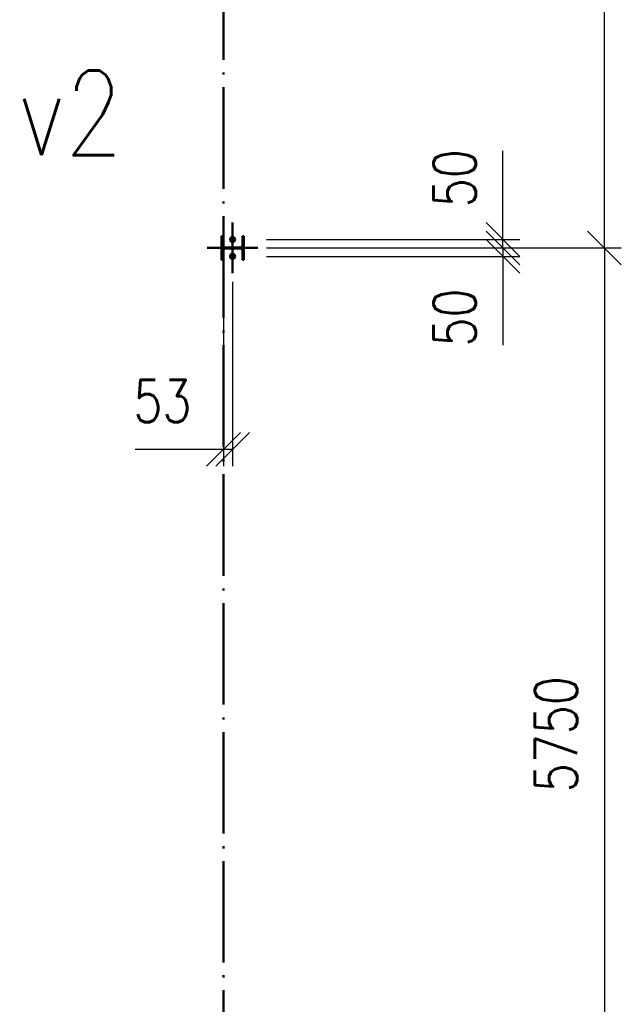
# Paper-space layout 'Layout1' of a CAD drawing. Extents: x -2 to 1033, y -36 to 596.
# Tile 58 of 60: x 626 to 662, y 405 to 463. Entities that reach past the tile are written whole.
import ezdxf

# ---------------------------------------------------------------- set-up
doc = ezdxf.new("R2010")
doc.units = 0
doc.linetypes.add('ACAD_ISO02W100', pattern=[15, 12, -3])
doc.linetypes.add('ACAD_ISO04W100', pattern=[30.5, 24, -3, 0.5, -3])
doc.layers.get('0').update_dxf_attribs({"linetype": 'CONTINUOUS'})
doc.layers.get('DEFPOINTS').update_dxf_attribs({"color": 132, "linetype": 'CONTINUOUS'})
for name, color, linetype, lineweight in [('SS_2.ET-HALA_TaO-VESTAVBA_A1÷B2-VAZBA', 200, 'CONTINUOUS', 50), ('SS_KOTY', 3, 'CONTINUOUS', 25), ('SS_POPIS', 140, 'CONTINUOUS', 25), ('SS_SRAFY', 8, 'CONTINUOUS', 18)]:
    doc.layers.add(name, color=color, linetype=linetype, lineweight=lineweight)
doc.styles.add('ROMANS', font='romans.shx', dxfattribs={"width": 0.8})
doc.styles.add('romans.shx', font='romans.shx', dxfattribs={"height": 5})
doc.dimstyles.new('A-1_(2.5)_100AS', dxfattribs={"dimtxt": 2.5, "dimasz": 2, "dimexe": 1, "dimexo": 2, "dimgap": 0, "dimtad": 0, "dimdec": 1, "dimlfac": 100, "dimrnd": 1, "dimtxsty": 'ROMANS', "dimblk1": 'OBLIQUE', "dimblk2": 'OBLIQUE', "dimsah": 1, "dimcen": 2, "dimclrd": 256, "dimclre": 256, "dimclrt": 256, "dimadec": 1, "dimazin": 2, "dimtfac": 0.714286, "dimtdec": 1, "dimtmove": 0, "dimatfit": 3, "dimldrblk": 'OPEN', "dimfxl": 1, "dimtvp": 1.142857, "dimtfill": 1, "dimtolj": 1, "dimlwd": -1, "dimlwe": -1, "dimarcsym": 0})

# ---------------------------------------------------------------- blocks, each defined once
blk = doc.blocks.new('0KRIZ')
at = {"color": 0, "linetype": 'ByBlock', "ltscale": 0.5}
for p, q in [((0, -0.5), (0, 0.5)), ((-0.5, 0), (0.5, 0))]:
    blk.add_line(p, q, dxfattribs=at)
blk = doc.blocks.new('_Oblique')
at = {"color": 0, "linetype": 'ByBlock', "lineweight": -2}
blk.add_line((-0.5, -0.5), (0.5, 0.5), dxfattribs=at)
blk = doc.blocks.new('*D26')
at = {"layer": 'DEFPOINTS', "color": 0, "transparency": 16777216}
for p in [(638.556, 449.915), (638.021, 449.315, 10), (638.021, 438.006)]:
    blk.add_point(p, dxfattribs=at)
at = {"layer": 'SS_KOTY', "transparency": 16777216}
for p, q in [((638.556, 447.915), (638.556, 437.006)), ((638.021, 447.315), (638.021, 437.006)), ((638.021, 438.006), (632.783, 438.006)), ((638.556, 438.006), (638.021, 438.006))]:
    blk.add_line(p, q, dxfattribs=at)
at = {"layer": 'SS_KOTY', "transparency": 16777216, "xscale": 2, "yscale": 2, "zscale": 2, "rotation": 180}
blk.add_blockref('_Oblique', (638.021, 438.006), dxfattribs=at)
at = {"layer": 'SS_KOTY', "transparency": 16777216, "xscale": 2, "yscale": 2, "zscale": 2}
blk.add_blockref('_Oblique', (638.556, 438.006), dxfattribs=at)
at = {"layer": 'SS_KOTY', "transparency": 16777216, "insert": (634.402, 440.863), "char_height": 2.5, "attachment_point": 5, "style": 'ROMANS', "bg_fill": 3, "box_fill_scale": 1.1, "bg_fill_color": 256, "bg_fill_true_color": 13158600, "bg_fill_transparency": 0}
blk.add_mtext('\\A1;53', dxfattribs=at)
blk = doc.blocks.new('_OPEN')
at = {"color": 0, "linetype": 'ByBlock'}
for p, q in [((-1, 0.167), (0, 0)), ((0, 0), (-1, -0.167)), ((0, 0), (-1, 0))]:
    blk.add_line(p, q, dxfattribs=at)
blk = doc.blocks.new('*D27')
at = {"layer": 'DEFPOINTS', "color": 0, "transparency": 16777216}
for p in [(638.556, 450.415), (654.551, 450.415), (638.556, 449.915)]:
    blk.add_point(p, dxfattribs=at)
at = {"layer": 'SS_KOTY', "transparency": 16777216}
for p, q in [((654.551, 450.415), (654.551, 455.653)), ((640.556, 450.415), (655.551, 450.415)), ((654.551, 449.915), (654.551, 450.415)), ((640.556, 449.915), (655.551, 449.915))]:
    blk.add_line(p, q, dxfattribs=at)
at = {"layer": 'SS_KOTY', "transparency": 16777216, "xscale": 2, "yscale": 2, "zscale": 2}
for p, rotation in [((654.551, 450.415), 90), ((654.551, 449.915), 270)]:
    blk.add_blockref('_Oblique', p, dxfattribs=dict(at, rotation=rotation))
at = {"layer": 'SS_KOTY', "transparency": 16777216, "insert": (651.694, 454.034), "char_height": 2.5, "attachment_point": 5, "rotation": 90, "style": 'ROMANS', "bg_fill": 3, "box_fill_scale": 1.1, "bg_fill_color": 256, "bg_fill_true_color": 13158600, "bg_fill_transparency": 0}
blk.add_mtext('\\A1;50', dxfattribs=at)
blk = doc.blocks.new('*D28')
at = {"layer": 'DEFPOINTS', "color": 0, "transparency": 16777216}
for p in [(638.556, 449.915), (638.556, 449.415), (654.551, 449.415)]:
    blk.add_point(p, dxfattribs=at)
at = {"layer": 'SS_KOTY', "transparency": 16777216}
for p, q in [((640.556, 449.915), (655.551, 449.915)), ((640.556, 449.415), (655.551, 449.415)), ((654.551, 449.915), (654.551, 449.415)), ((654.551, 449.415), (654.551, 444.177))]:
    blk.add_line(p, q, dxfattribs=at)
at = {"layer": 'SS_KOTY', "transparency": 16777216, "xscale": 2, "yscale": 2, "zscale": 2}
for p, rotation in [((654.551, 449.915), 90), ((654.551, 449.415), 270)]:
    blk.add_blockref('_Oblique', p, dxfattribs=dict(at, rotation=rotation))
at = {"layer": 'SS_KOTY', "transparency": 16777216, "insert": (651.694, 445.796), "char_height": 2.5, "attachment_point": 5, "rotation": 90, "style": 'ROMANS', "bg_fill": 3, "box_fill_scale": 1.1, "bg_fill_color": 256, "bg_fill_true_color": 13158600, "bg_fill_transparency": 0}
blk.add_mtext('\\A1;50', dxfattribs=at)
blk = doc.blocks.new('*D45')
at = {"layer": 'DEFPOINTS', "color": 0, "transparency": 16777216}
for p in [(638.556, 449.915), (638.021, 392.415), (660.551, 392.415)]:
    blk.add_point(p, dxfattribs=at)
at = {"layer": 'SS_KOTY', "transparency": 16777216}
for p, q in [((640.556, 449.915), (661.551, 449.915)), ((660.551, 449.915), (660.551, 392.415)), ((640.021, 392.415), (661.551, 392.415))]:
    blk.add_line(p, q, dxfattribs=at)
at = {"layer": 'SS_KOTY', "transparency": 16777216, "xscale": 2, "yscale": 2, "zscale": 2}
for p, rotation in [((660.551, 449.915), 90), ((660.551, 392.415), 270)]:
    blk.add_blockref('_Oblique', p, dxfattribs=dict(at, rotation=rotation))
at = {"layer": 'SS_KOTY', "transparency": 16777216, "insert": (657.694, 421.165), "char_height": 2.5, "attachment_point": 5, "rotation": 90, "style": 'ROMANS', "bg_fill": 3, "box_fill_scale": 1.1, "bg_fill_color": 256, "bg_fill_true_color": 13158600, "bg_fill_transparency": 0}
blk.add_mtext('\\A1;5750', dxfattribs=at)
blk = doc.blocks.new('*D47')
at = {"layer": 'DEFPOINTS', "color": 0, "transparency": 16777216}
for p in [(638.821, 487.815), (660.551, 487.815), (638.556, 449.915)]:
    blk.add_point(p, dxfattribs=at)
at = {"layer": 'SS_KOTY', "transparency": 16777216}
for p, q in [((640.821, 487.815), (661.551, 487.815)), ((660.551, 449.915), (660.551, 487.815)), ((640.556, 449.915), (661.551, 449.915))]:
    blk.add_line(p, q, dxfattribs=at)
at = {"layer": 'SS_KOTY', "transparency": 16777216, "xscale": 2, "yscale": 2, "zscale": 2}
for p, rotation in [((660.551, 487.815), 90), ((660.551, 449.915), 270)]:
    blk.add_blockref('_Oblique', p, dxfattribs=dict(at, rotation=rotation))
at = {"layer": 'SS_KOTY', "transparency": 16777216, "insert": (657.694, 468.865), "char_height": 2.5, "attachment_point": 5, "rotation": 90, "style": 'ROMANS', "bg_fill": 3, "box_fill_scale": 1.1, "bg_fill_color": 256, "bg_fill_true_color": 13158600, "bg_fill_transparency": 0}
blk.add_mtext('\\A1;3790', dxfattribs=at)

psp = doc.layouts.get("Layout1")

# ---------------------------------------------------------------- linework, layer by layer
at = {"layer": 'SS_2.ET-HALA_TaO-VESTAVBA_A1÷B2-VAZBA', "color": 7, "linetype": 'ACAD_ISO04W100', "ltscale": 0.25}
psp.add_line((638.0208, 392.4148, 10), (638.0208, 506.2148, 10), dxfattribs=at)

# ---------------------------------------------------------------- block references
at = {"layer": 'SS_2.ET-HALA_TaO-VESTAVBA_A1÷B2-VAZBA', "color": 7, "linetype": 'ACAD_ISO04W100', "ltscale": 0.25, "xscale": 3, "yscale": 3, "zscale": 3}
psp.add_blockref('0KRIZ', (638.5558, 449.9148), dxfattribs=at)

# ---------------------------------------------------------------- texts
at = {"layer": 'SS_POPIS', "color": 4, "style": 'romans.shx', "width": 0.8}
psp.add_text('v2', height=5, dxfattribs=at).set_placement((625.889, 455.3959))

# ---------------------------------------------------------------- next in the draw order: dimensions: what is measured, and where the dimension line sits
at = {"layer": 'SS_KOTY'}
dim = psp.add_linear_dim(base=(638.0208, 438.0062), p1=(638.5558, 449.9148), p2=(638.0208, 449.3148, 10), dimstyle='A-1_(2.5)_100AS', dxfattribs=at)
dim.commit()
dim.dimension.update_dxf_attribs({"geometry": '*D26', "text_midpoint": (634.4018, 440.8633)})

# ---------------------------------------------------------------- next in the draw order: dimensions: what is measured, and where the dimension line sits
dim = psp.add_linear_dim(base=(654.5511, 450.4148), p1=(638.5558, 449.9148), p2=(638.5558, 450.4148), angle=90, dimstyle='A-1_(2.5)_100AS', dxfattribs=at)
dim.commit()
dim.dimension.update_dxf_attribs({"geometry": '*D27', "text_midpoint": (651.6939, 454.0338)})

# ---------------------------------------------------------------- next in the draw order: dimensions: what is measured, and where the dimension line sits
dim = psp.add_linear_dim(base=(654.5511, 449.4148), p1=(638.5558, 449.9148), p2=(638.5558, 449.4148), angle=90, dimstyle='A-1_(2.5)_100AS', dxfattribs=at)
dim.commit()
dim.dimension.update_dxf_attribs({"geometry": '*D28', "text_midpoint": (651.6939, 445.7957)})

# ---------------------------------------------------------------- next in the draw order: dimensions: what is measured, and where the dimension line sits
dim = psp.add_linear_dim(base=(660.5511, 392.4148), p1=(638.5558, 449.9148), p2=(638.0208, 392.4148), angle=90, dimstyle='A-1_(2.5)_100AS', dxfattribs=at)
dim.commit()
dim.dimension.update_dxf_attribs({"geometry": '*D45', "text_midpoint": (657.6939, 421.1648)})

# ---------------------------------------------------------------- next in the draw order: linework, layer by layer
at = {"layer": 'SS_2.ET-HALA_TaO-VESTAVBA_A1÷B2-VAZBA', "color": 7, "linetype": 'Continuous', "ltscale": 0.25}
for p, q in [((637.9758, 450.6148), (637.8908, 450.6148)), ((637.8908, 450.6148), (637.8908, 449.2148)), ((637.9758, 450.0623), (637.9758, 450.6148)), ((637.9758, 449.2148), (637.9758, 449.7673)), ((637.8908, 449.2148), (637.9758, 449.2148))]:
    psp.add_line(p, q, dxfattribs=at)
at = {"layer": 'SS_2.ET-HALA_TaO-VESTAVBA_A1÷B2-VAZBA', "color": 7, "linetype": 'Continuous', "ltscale": 0.25, "extrusion": (3.78956e-14, 1.56969e-14, -1)}
psp.add_arc((-638.0958, 450.0623), 0.12, 270, 0, dxfattribs=at)
at = {"layer": 'SS_2.ET-HALA_TaO-VESTAVBA_A1÷B2-VAZBA', "color": 7, "linetype": 'Continuous', "ltscale": 0.25, "extrusion": (0, -5.35925e-14, -1)}
psp.add_arc((-638.0958, 449.7673), 0.12, 0, 90, dxfattribs=at)

# ---------------------------------------------------------------- next in the draw order: dimensions: what is measured, and where the dimension line sits
at = {"layer": 'SS_KOTY'}
dim = psp.add_linear_dim(base=(660.5511, 487.8148), p1=(638.5558, 449.9148), p2=(638.8208, 487.8148), angle=90, dimstyle='A-1_(2.5)_100AS', override={"dimtmove": 1}, dxfattribs=at)
dim.commit()
dim.dimension.update_dxf_attribs({"geometry": '*D47', "text_midpoint": (657.6939, 468.8648)})

# ---------------------------------------------------------------- next in the draw order: hatches: boundary and pattern name
at = {"layer": 'SS_SRAFY'}
h = psp.add_hatch(dxfattribs=at)
h.set_pattern_fill('ANSI31', color=5, scale=0.01, style=0)
h.set_pattern_definition([(45, (420.77081, 302.914772), (-0.0224506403, 0.0224506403), [])])
h.paths.add_polyline_path([(637.9758, 450.6148), (637.8908, 450.6148), (637.8908, 449.2148), (637.9758, 449.2148), (637.9758, 449.7673, -0.4142136), (638.0958, 449.8873), (639.0158, 449.8873, -0.4142136), (639.1358, 449.7673), (639.1358, 449.2148), (639.2208, 449.2148), (639.2208, 450.6148), (639.1358, 450.6148), (639.1358, 450.0623, -0.4142136), (639.0158, 449.9423), (638.0958, 449.9423, -0.4142136), (637.9758, 450.0623)], flags=0)

# ---------------------------------------------------------------- next in the draw order: linework, layer by layer
at = {"layer": 'SS_2.ET-HALA_TaO-VESTAVBA_A1÷B2-VAZBA', "color": 1, "linetype": 'Continuous', "ltscale": 0.25}
for p, q in [((638.4866, 450.5347), (638.4173, 450.4148)), ((638.6251, 450.5347), (638.4866, 450.5347)), ((638.6943, 450.4148), (638.6251, 450.5347)), ((638.4173, 450.4148), (638.4866, 450.2948)), ((638.4866, 450.2948), (638.6251, 450.2948)), ((638.6251, 450.2948), (638.6943, 450.4148)), ((638.4866, 449.5347), (638.4173, 449.4148)), ((638.4173, 449.4148), (638.4866, 449.2948)), ((638.6251, 449.5347), (638.4866, 449.5347)), ((638.6943, 449.4148), (638.6251, 449.5347)), ((638.6251, 449.2948), (638.6943, 449.4148)), ((638.4866, 449.2948), (638.6251, 449.2948))]:
    psp.add_line(p, q, dxfattribs=at)
at = {"layer": 'SS_2.ET-HALA_TaO-VESTAVBA_A1÷B2-VAZBA', "color": 7, "linetype": 'ACAD_ISO04W100', "ltscale": 0.25}
for p, q in [((638.5558, 450.5648), (638.5558, 450.2648)), ((638.4058, 450.4148), (638.7058, 450.4148)), ((638.4758, 450.4148), (638.6358, 450.4148)), ((638.5558, 450.4948), (638.5558, 450.3348)), ((638.4058, 449.4148), (638.7058, 449.4148)), ((638.4758, 449.4148), (638.6358, 449.4148)), ((638.5558, 449.5648), (638.5558, 449.2648)), ((638.5558, 449.4948), (638.5558, 449.3348))]:
    psp.add_line(p, q, dxfattribs=at)
at = {"layer": 'SS_2.ET-HALA_TaO-VESTAVBA_A1÷B2-VAZBA', "color": 7, "linetype": 'Continuous', "ltscale": 0.25}
for p, q in [((639.2208, 450.6148), (639.1358, 450.6148)), ((639.1358, 450.6148), (639.1358, 450.0623)), ((639.2208, 450.6148), (639.2208, 449.2148)), ((639.0158, 449.9423), (638.0958, 449.9423)), ((638.0958, 449.8873), (639.0158, 449.8873)), ((639.1358, 449.7673), (639.1358, 449.2148)), ((639.1358, 449.2148), (639.2208, 449.2148))]:
    psp.add_line(p, q, dxfattribs=at)
at = {"layer": 'SS_2.ET-HALA_TaO-VESTAVBA_A1÷B2-VAZBA', "color": 1, "linetype": 'Continuous', "ltscale": 0.25}
for centre, radius in [((638.5558, 450.4148), 0.15), ((638.5558, 450.4148), 0.08), ((638.5558, 449.4148), 0.15), ((638.5558, 449.4148), 0.08)]:
    psp.add_circle(centre, radius, dxfattribs=at)
at = {"layer": 'SS_2.ET-HALA_TaO-VESTAVBA_A1÷B2-VAZBA', "color": 3, "linetype": 'ACAD_ISO02W100', "ltscale": 0.25}
for centre in [(638.5558, 450.4148), (638.5558, 449.4148)]:
    psp.add_circle(centre, 0.09, dxfattribs=at)
at = {"layer": 'SS_2.ET-HALA_TaO-VESTAVBA_A1÷B2-VAZBA', "color": 7, "linetype": 'Continuous', "ltscale": 0.25, "extrusion": (-1.56969e-14, 3.78956e-14, -1)}
psp.add_arc((-639.0158, 450.0623), 0.12, 180, 270, dxfattribs=at)
at = {"layer": 'SS_2.ET-HALA_TaO-VESTAVBA_A1÷B2-VAZBA', "color": 7, "linetype": 'Continuous', "ltscale": 0.25, "extrusion": (-1.56969e-14, -3.78956e-14, -1)}
psp.add_arc((-639.0158, 449.7673), 0.12, 90, 180, dxfattribs=at)

doc.saveas('drawing.dxf')
